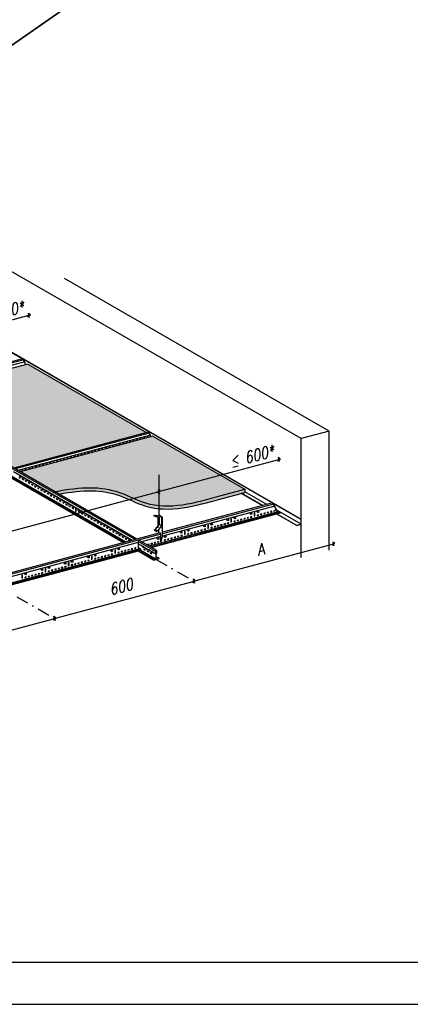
# Model space of a CAD drawing. Header units: millimetres. Extents: x -94648 to 68781, y -29623 to 11990.
# Tile 178 of 181: x 32396 to 32721, y -15628 to -14808. Entities that reach past the tile are written whole.
import ezdxf

# ---------------------------------------------------------------- set-up
doc = ezdxf.new("R2010")
doc.units = ezdxf.units.MM
for name, pattern in [('BUD', [0]), ('DASHDOT', [25.4, 12.7, -6.35, 0, -6.35]), ('DASHED', [19.05, 12.7, -6.35])]:
    doc.linetypes.add(name, pattern=pattern)
for name, color, linetype in [('Axis', 40, 'DASHDOT'), ('Dimensions', 1, 'Continuous'), ('Hangers', 6, 'Continuous'), ('HATCH', 204, 'Continuous'), ('Helpers', 7, 'Continuous'), ('Profiles', 200, 'Continuous'), ('tekst', 1, 'Continuous'), ('Tiles', 7, 'Continuous'), ('Trulok', 151, 'Continuous'), ('Wall', 2, 'Continuous')]:
    doc.layers.add(name, color=color, linetype=linetype)
doc.layers.add('K2', color=35, linetype='Continuous', lineweight=35)
doc.styles.add('wymiarowanie', font='simplex.shx', dxfattribs={"width": 0.8, "oblique": 15})
doc.dimstyles.new('Wymiar-100x4', dxfattribs={"dimscale": 2, "dimtxt": 50, "dimasz": 2, "dimexe": 5, "dimexo": 8, "dimgap": 16, "dimtad": 1, "dimdec": 3, "dimzin": 9, "dimdsep": 46, "dimtxsty": 'wymiarowanie', "dimblk1": 'MAR-STRZ', "dimblk2": 'MAR-STRZ', "dimsah": 1, "dimcen": 160, "dimse1": 1, "dimse2": 1, "dimclrd": 256, "dimclre": 256, "dimclrt": 256, "dimadec": 0, "dimazin": 0, "dimtfac": 0.01, "dimtdec": 3, "dimtix": 1, "dimtmove": 2, "dimatfit": 3, "dimldrblk": 'MAR-STRZ', "dimfxl": 5, "dimtolj": 1, "dimtzin": 0, "dimarcsym": 0})

# ---------------------------------------------------------------- blocks, each defined once
blk = doc.blocks.new('MAR-STRZ')
at = {"color": 10}
blk.add_line((1.5, 1.5), (-1.5, -1.5), dxfattribs=at)
for p, q in [((1.4, 0), (-1.4, 0)), ((0, 2.3), (0, -2.3))]:
    blk.add_line(p, q)
blk = doc.blocks.new('*D90')
at = {"layer": 'Defpoints', "color": 0, "transparency": 16777216}
for p in [(4543.8, 173.3), (4543.8, 173.3), (3964.2, 18)]:
    blk.add_point(p, dxfattribs=at)
at = {"layer": 'Dimensions', "lineweight": -2, "transparency": 16777216}
blk.add_line((3968.1, 19.1), (4539.9, 172.3), dxfattribs=at)
at = {"layer": 'Dimensions', "lineweight": -2, "transparency": 16777216, "xscale": 4, "yscale": 4, "zscale": 4}
for p, rotation in [((4543.8, 173.3), 15.00000000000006), ((3964.2, 18), 195.0000000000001)]:
    blk.add_blockref('MAR-STRZ', p, dxfattribs=dict(at, rotation=rotation))
at = {"layer": 'Dimensions', "transparency": 16777216, "insert": (4239.5, 149.8), "char_height": 48, "attachment_point": 5, "rotation": 15, "style": 'wymiarowanie'}
blk.add_mtext('\\A1;600', dxfattribs=at)
blk = doc.blocks.new('*D91')
at = {"layer": 'Defpoints', "color": 0, "transparency": 16777216}
for p in [(5123.3, 328.6), (5123.3, 328.6), (4543.8, 173.3)]:
    blk.add_point(p, dxfattribs=at)
at = {"layer": 'Dimensions', "lineweight": -2, "transparency": 16777216}
blk.add_line((4547.6, 174.3), (5119.5, 327.6), dxfattribs=at)
at = {"layer": 'Dimensions', "lineweight": -2, "transparency": 16777216, "xscale": 4, "yscale": 4, "zscale": 4}
for p, rotation in [((5123.3, 328.6), 14.99999999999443), ((4543.8, 173.3), 194.9999999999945)]:
    blk.add_blockref('MAR-STRZ', p, dxfattribs=dict(at, rotation=rotation))
at = {"layer": 'Dimensions', "transparency": 16777216, "insert": (4819, 305), "char_height": 48, "attachment_point": 5, "rotation": 15, "style": 'wymiarowanie'}
blk.add_mtext('\\A1;600', dxfattribs=at)
blk = doc.blocks.new('*D86')
at = {"layer": 'Defpoints', "color": 0, "transparency": 16777216}
for p in [(5702.9, 483.9), (5702.9, 483.9), (5123.3, 328.6)]:
    blk.add_point(p, dxfattribs=at)
at = {"layer": 'Dimensions', "lineweight": -2, "transparency": 16777216}
blk.add_line((5127.2, 329.6), (5699, 482.9), dxfattribs=at)
at = {"layer": 'Dimensions', "lineweight": -2, "transparency": 16777216, "xscale": 4, "yscale": 4, "zscale": 4}
for p, rotation in [((5702.9, 483.9), 14.99999999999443), ((5123.3, 328.6), 194.9999999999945)]:
    blk.add_blockref('MAR-STRZ', p, dxfattribs=dict(at, rotation=rotation))
at = {"layer": 'Dimensions', "transparency": 16777216, "insert": (5398.6, 460.3), "char_height": 48, "attachment_point": 5, "rotation": 15, "style": 'wymiarowanie'}
blk.add_mtext('\\A1;A', dxfattribs=at)
blk = doc.blocks.new('*D88')
at = {"layer": 'Defpoints', "color": 0, "transparency": 16777216}
for p in [(4977.3, 701.2), (4977.3, 701.2), (3818.2, 390.6)]:
    blk.add_point(p, dxfattribs=at)
at = {"layer": 'Dimensions', "lineweight": -2, "transparency": 16777216}
blk.add_line((3822, 391.7), (4973.4, 700.2), dxfattribs=at)
at = {"layer": 'Dimensions', "lineweight": -2, "transparency": 16777216, "xscale": 4, "yscale": 4, "zscale": 4}
for p, rotation in [((4977.3, 701.2), 15.00000000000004), ((3818.2, 390.6), 195)]:
    blk.add_blockref('MAR-STRZ', p, dxfattribs=dict(at, rotation=rotation))
at = {"layer": 'Dimensions', "transparency": 16777216, "insert": (4338.1, 591.1), "char_height": 48, "attachment_point": 5, "rotation": 15, "style": 'wymiarowanie'}
blk.add_mtext('\\A1;B', dxfattribs=at)
blk = doc.blocks.new('*D89')
at = {"layer": 'Defpoints', "color": 0, "transparency": 16777216}
for p in [(5476.8, 835.1), (5480.5, 821), (4977.3, 701.2)]:
    blk.add_point(p, dxfattribs=at)
at = {"layer": 'Dimensions', "lineweight": -2, "transparency": 16777216}
for p, q in [((4977.3, 701.2), (5476.8, 835.1)), ((5480.7, 836.1), (5484.5, 837.1)), ((4973.4, 700.2), (4969.5, 699.1))]:
    blk.add_line(p, q, dxfattribs=at)
at = {"layer": 'Dimensions', "lineweight": -2, "transparency": 16777216, "xscale": 4, "yscale": 4, "zscale": 4}
for p, rotation in [((5476.8, 835.1), 194.9999999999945), ((4977.3, 701.2), 14.99999999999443)]:
    blk.add_blockref('MAR-STRZ', p, dxfattribs=dict(at, rotation=rotation))
at = {"layer": 'Dimensions', "transparency": 16777216, "insert": (5363.4, 848.1), "char_height": 48, "attachment_point": 5, "rotation": 15, "style": 'wymiarowanie'}
blk.add_mtext('\\A1;≤ 600*', dxfattribs=at)
blk = doc.blocks.new('*D85')
at = {"layer": 'Defpoints', "color": 0, "transparency": 16777216}
for p in [(4437.6, 1435.1), (4441.3, 1421), (3938, 1301.2)]:
    blk.add_point(p, dxfattribs=at)
at = {"layer": 'Dimensions', "lineweight": -2, "transparency": 16777216}
for p, q in [((3938, 1301.2), (4437.6, 1435.1)), ((4441.4, 1436.1), (4445.3, 1437.1)), ((3934.2, 1300.2), (3930.3, 1299.1))]:
    blk.add_line(p, q, dxfattribs=at)
at = {"layer": 'Dimensions', "lineweight": -2, "transparency": 16777216, "xscale": 4, "yscale": 4, "zscale": 4}
for p, rotation in [((4437.6, 1435.1), 194.9999999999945), ((3938, 1301.2), 14.99999999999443)]:
    blk.add_blockref('MAR-STRZ', p, dxfattribs=dict(at, rotation=rotation))
at = {"layer": 'Dimensions', "transparency": 16777216, "insert": (4324.1, 1448.1), "char_height": 48, "attachment_point": 5, "rotation": 15, "style": 'wymiarowanie'}
blk.add_mtext('\\A1;≤ 600*', dxfattribs=at)
blk = doc.blocks.new('A$C2C6327D5')
at = {"layer": 'HATCH'}
blk.add_hatch(color=256, dxfattribs=at).paths.add_polyline_path([(4926.5409, 946.6077), (4432.5924, 1231.789), (3880.8377, 1083.9467), (4374.7862, 798.7655)])
h = blk.add_hatch(color=256, dxfattribs=at)
edge = h.paths.add_edge_path()
edge.add_line((4952.2077, 931.789), (4400.453, 783.9467))
edge.add_line((4400.453, 783.9467), (4544.337, 700.8753))
edge.add_spline(control_points=[(4544.337, 700.8753), (4656.0333, 722.1956), (4775.6872, 725.7136), (4902.7154, 655.5839), (4958.4365, 644.9692), (4977.2689, 643.1199)], knot_values=[151.454123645, 151.454123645, 151.454123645, 151.454123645, 396.001567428, 512.684214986, 571.081214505, 571.081214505, 571.081214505, 571.081214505], degree=3, periodic=0)
edge.add_spline(control_points=[(4977.2689, 643.1199), (5060.3869, 634.9579), (5148.3134, 659.739), (5236.24, 684.5202)], knot_values=[571.081214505, 571.081214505, 571.081214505, 571.081214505, 828.820524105, 828.820524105, 828.820524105, 828.820524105], degree=3, periodic=0)
edge.add_line((5236.24, 684.5202), (5334.7644, 710.9197))
edge.add_line((5334.7644, 710.9197), (4952.2077, 931.789))
edge = h.paths.add_edge_path()
edge.add_spline(control_points=[(4977.2689, 643.1199), (4958.4365, 644.9692), (4902.7154, 655.5839), (4775.6872, 725.7136), (4656.0333, 722.1956), (4544.337, 700.8753)], knot_values=[151.454123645, 151.454123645, 151.454123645, 151.454123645, 209.851123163, 326.533770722, 571.081214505, 571.081214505, 571.081214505, 571.081214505], degree=3, periodic=0)
edge.add_line((4544.337, 700.8753), (4561.398, 691.0251))
edge.add_spline(control_points=[(4561.398, 691.0251), (4664.3863, 709.3635), (4779.5099, 710.6033), (4902.7154, 642.5839), (4958.4365, 631.9692), (4977.2689, 630.1199)], knot_values=[164.081775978, 164.081775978, 164.081775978, 164.081775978, 396.001567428, 512.684214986, 571.081214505, 571.081214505, 571.081214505, 571.081214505], degree=3, periodic=0)
edge.add_line((4977.2689, 630.1199), (4977.2689, 643.1199))
edge = h.paths.add_edge_path()
edge.add_spline(control_points=[(4977.2689, 630.1199), (5060.3869, 621.9579), (5148.3134, 646.739), (5236.24, 671.5202)], knot_values=[571.081214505, 571.081214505, 571.081214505, 571.081214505, 828.820524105, 828.820524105, 828.820524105, 828.820524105], degree=3, periodic=0)
edge.add_line((5236.24, 671.5202), (5334.7644, 697.9197))
edge.add_line((5334.7644, 697.9197), (5334.7644, 710.9197))
edge.add_line((5334.7644, 710.9197), (5236.24, 684.5202))
edge.add_spline(control_points=[(5236.24, 684.5202), (5148.3134, 659.739), (5060.3869, 634.9579), (4977.2689, 643.1199)], knot_values=[571.081214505, 571.081214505, 571.081214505, 571.081214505, 828.820524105, 828.820524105, 828.820524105, 828.820524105], degree=3, periodic=0)
edge.add_line((4977.2689, 643.1199), (4977.2689, 630.1199))
at = {"layer": 'Axis', "ltscale": 4}
for p, q in [((4966.7749, 418.9806), (5123.3199, 328.5993)), ((4387.2194, 263.6892), (4543.7644, 173.3079)), ((4387.2194, 263.6892), (4543.7644, 173.3079))]:
    blk.add_line(p, q, dxfattribs=at)
at = {"layer": 'Hangers', "ltscale": 100}
for p, q in [((4977.2689, 770.3361), (4977.2689, 599.7047)), ((4966.0385, 595.5554), (4956.8927, 600.8357)), ((4971.5777, 597.7499), (4962.432, 603.0302)), ((4974.4966, 550.1259), (4974.4966, 597.5247)), ((4989.0608, 596.401), (4979.915, 601.6813)), ((4977.1854, 531.8421), (4977.1854, 544.7851)), ((4989.0608, 558.7936), (4979.915, 564.0739)), ((4975.9347, 527.4161), (4975.9347, 532.5642)), ((4975.9347, 532.5642), (4977.1854, 531.8421))]:
    blk.add_line(p, q, dxfattribs=at)
at = {"layer": 'Hangers'}
for p, q in [((4958.2915, 540.7951), (4967.4372, 535.5148)), ((4971.1382, 537.6516), (4961.9924, 542.9319)), ((4985.2374, 523.7126), (4982.6393, 529.2126)), ((4985.2374, 491.5247), (4985.2374, 523.7126))]:
    blk.add_line(p, q, dxfattribs=at)
at = {"layer": 'Hangers', "ltscale": 100, "flags": 128}
for points in [[(4956.8927, 600.8357), (4962.432, 603.0302), (4979.915, 601.6813)], [(4958.2915, 540.7951), (4961.9924, 542.9319), (4979.915, 564.0739), (4979.915, 597.1066)], [(4966.0385, 595.5554), (4971.5777, 597.7499), (4989.0608, 596.401), (4989.0608, 558.7936), (4971.1382, 537.6516), (4967.4372, 535.5148)], [(4985.2374, 491.5247), (4987.5179, 490.4596), (4991.6815, 510.2254), (4993.0885, 509.4131), (4993.0885, 522.6605), (4992.1079, 523.2266), (4992.1079, 593.7634), (4989.0608, 595.5227)]]:
    blk.add_lwpolyline(points, dxfattribs=at)
at = {"layer": 'Helpers', "linetype": 'DASHED', "ltscale": 100}
for p, q in [((5685.3076, 952.5742), (2886.2842, 2568.5911)), ((5685.3076, 952.5742), (5569.3965, 921.516)), ((5685.3076, 458.0283), (5685.3076, 952.5742))]:
    blk.add_line(p, q, dxfattribs=at)
at = {"layer": 'Profiles'}
for p, q in [((5569.3965, 584.9456), (2875.4792, 2140.2794)), ((4409.6213, 1254.1338), (3371.6218, 1853.4231)), ((5448.8518, 654.1338), (4410.8523, 1253.4231)), ((5425.783, 647.9526), (5334.7644, 700.5022)), ((5407.3219, 643.0059), (5319.3584, 693.7917)), ((5407.9134, 643.1644), (5319.9499, 693.9502)), ((5568.9135, 584.8162), (5450.0828, 653.4231)), ((5568.9135, 565.3162), (5467.9412, 623.6125)), ((5551.0439, 560.028), (5468.5837, 607.6364)), ((5551.0439, 560.528), (5469.1752, 607.7949)), ((5568.9135, 565.3162), (5568.9135, 584.8162)), ((5569.3965, 564.9456), (5569.3965, 584.9456)), ((5551.0439, 560.528), (5568.9135, 565.3162)), ((5569.3965, 564.9456), (5551.0439, 560.028)), ((5551.0439, 560.028), (5551.0439, 560.528))]:
    blk.add_line(p, q, dxfattribs=at)
blk.add_lwpolyline([(5568.9135, 565.3162), (5568.9135, 584.8162), (5569.3965, 584.9456)], dxfattribs=at)
at = {"layer": 'Tiles'}
for p, q in [((4432.5924, 1231.789), (3880.8377, 1083.9467)), ((4432.5924, 1231.789), (4926.5409, 946.6077)), ((4952.2077, 931.789), (4400.453, 783.9467)), ((4952.2077, 931.789), (5334.7644, 710.9197)), ((5236.24, 684.5202), (5334.7644, 710.9197)), ((5236.24, 671.5202), (5334.7644, 697.9197)), ((5334.7644, 710.9197), (5334.7644, 697.9197))]:
    blk.add_line(p, q, dxfattribs=at)
for points, knots in [([(4543.7582, 700.7647), (4655.7536, 722.1873), (4775.5594, 725.7842), (4980.7375, 612.5095), (5128.3916, 654.1243), (5236.24, 684.5202)], [151.031947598, 151.031947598, 151.031947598, 151.031947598, 396.001567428, 512.684214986, 828.820524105, 828.820524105, 828.820524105, 828.820524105]), ([(4561.398, 691.0251), (4664.3863, 709.3635), (4779.5099, 710.6033), (4980.7375, 599.5095), (5128.3916, 641.1243), (5236.24, 671.5202)], [164.081775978, 164.081775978, 164.081775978, 164.081775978, 396.001567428, 512.684214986, 828.820524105, 828.820524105, 828.820524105, 828.820524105])]:
    blk.add_open_spline(points, degree=3, knots=knots, dxfattribs=at)
at = {"layer": 'Trulok'}
for p, q in [((4410.0829, 1254.2575), (3952.8775, 1131.7497)), ((4414.6642, 1249.2889), (3952.8775, 1125.5536)), ((4419.9356, 1240.7014), (3953.858, 1115.8163)), ((4414.6642, 1249.2889), (4410.0829, 1254.2575)), ((4419.9356, 1240.7014), (4414.6642, 1249.2889)), ((4424.9489, 1229.7409), (4418.463, 1240.3068)), ((4878.7225, 501.3682), (3852.7372, 1093.7211)), ((4886.3524, 503.4126), (3855.635, 1098.4975)), ((4933.6676, 948.5173), (4374.7862, 798.7655)), ((4936.9151, 944.9952), (4379.9823, 795.7655)), ((4936.9151, 944.9952), (4933.6676, 948.5173)), ((4942.1865, 936.4076), (4936.9151, 944.9952)), ((4942.1865, 936.4076), (4391.8124, 788.9353)), ((4944.5641, 929.7409), (4940.714, 936.0131)), ((4866.8924, 498.1983), (4372.6522, 783.548)), ((4361.0611, 760.3917), (4831.5813, 488.7367)), ((4834.4791, 489.5132), (4361.2334, 762.7417)), ((4841.3979, 491.3671), (4368.1522, 764.5956)), ((4829.8068, 488.2612), (4371.4534, 752.8917)), ((5471.8229, 617.289), (4937.2219, 474.043)), ((5449.3134, 654.2575), (4992.1079, 531.7497)), ((5453.8946, 649.2889), (4992.1079, 525.5536)), ((5459.166, 640.7014), (4993.0885, 515.8163)), ((5453.8946, 649.2889), (5449.3134, 654.2575)), ((5459.166, 640.7014), (5453.8946, 649.2889)), ((5471.8229, 617.289), (5457.6935, 640.3068)), ((5477.8426, 613.8135), (5471.8229, 617.289)), ((5479.6172, 614.289), (4943.2416, 470.5676)), ((5482.2152, 612.789), (4945.8397, 469.0676)), ((5482.2152, 611.289), (4947.6142, 468.043)), ((5280.0867, 587.7698), (5277.1889, 586.9933)), ((5277.1889, 586.9933), (5277.1889, 573.9933)), ((5277.1889, 573.9933), (5280.0867, 574.7698)), ((5280.0867, 574.7698), (5280.0867, 587.7698)), ((5376.6792, 613.6517), (5373.7815, 612.8752)), ((5373.7815, 612.8752), (5373.7815, 599.8752)), ((5373.7815, 599.8752), (5376.6792, 600.6517)), ((5376.6792, 600.6517), (5376.6792, 613.6517)), ((5482.2152, 612.789), (5479.6172, 614.289)), ((5482.2152, 611.289), (5482.2152, 612.789)), ((5086.9015, 536.006), (5084.0037, 535.2295)), ((5084.0037, 535.2295), (5084.0037, 522.2295)), ((5086.9015, 523.006), (5086.9015, 536.006)), ((5183.4941, 561.8879), (5180.5963, 561.1114)), ((5180.5963, 561.1114), (5180.5963, 548.1114)), ((5180.5963, 548.1114), (5183.4941, 548.8879)), ((5183.4941, 548.8879), (5183.4941, 561.8879)), ((4982.6393, 529.2126), (3832.997, 221.1669)), ((4985.2374, 523.7126), (3832.997, 214.9707)), ((4894.8655, 498.4975), (4891.9677, 493.7211)), ((4963.8771, 452.2042), (4891.9677, 493.7211)), ((4891.9677, 493.7211), (4891.9677, 483.7211)), ((4966.7749, 456.9806), (4894.8655, 498.4975)), ((4985.2374, 513.7126), (4905.5126, 492.3504)), ((5084.0037, 522.2295), (5086.9015, 523.006)), ((4891.9677, 488.7211), (4325.9571, 337.059)), ((4897.591, 463.424), (4357.6664, 318.7516)), ((4902.6597, 459.6937), (4363.6861, 315.2761)), ((4902.6597, 457.4975), (4366.2842, 313.7761)), ((4891.0686, 452.8917), (4368.0587, 312.7516)), ((4797.1237, 458.3603), (4794.226, 457.5838)), ((4794.226, 457.5838), (4794.226, 444.5838)), ((4797.1237, 445.3603), (4797.1237, 458.3603)), ((4891.0686, 454.3917), (4893.9664, 455.1682)), ((4891.0686, 452.8917), (4891.0686, 454.3917)), ((4891.0686, 454.3917), (4955.1838, 417.3748)), ((4955.1838, 415.8748), (4891.0686, 452.8917)), ((4963.8771, 442.2042), (4891.9677, 483.7211)), ((4892.2674, 466.4975), (4892.2674, 483.548)), ((4902.6597, 460.4975), (4892.2674, 466.4975)), ((4958.0815, 418.1513), (4893.9664, 455.1682)), ((4902.6597, 455.9975), (4895.7409, 454.1436)), ((4902.6597, 455.9975), (4902.6597, 460.4975)), ((4902.6597, 455.9975), (4902.6597, 460.4975)), ((4902.6597, 455.9975), (4902.6597, 460.4975)), ((4902.6597, 455.9975), (4902.6597, 460.4975)), ((4966.7749, 418.9806), (4902.6597, 455.9975)), ((4966.7749, 456.9806), (4963.8771, 452.2042)), ((4963.8771, 452.2042), (4963.8771, 442.2042)), ((4969.6727, 453.7571), (4966.7749, 456.9806)), ((4969.6727, 443.7571), (4969.6727, 453.7571)), ((4700.5312, 432.4784), (4697.6334, 431.7019)), ((4697.6334, 431.7019), (4697.6334, 418.7019)), ((4697.6334, 418.7019), (4700.5312, 419.4784)), ((4700.5312, 419.4784), (4700.5312, 432.4784)), ((4794.226, 444.5838), (4797.1237, 445.3603)), ((4955.1838, 415.8748), (4978.366, 422.0865)), ((4955.1838, 417.3748), (4958.0815, 418.1513)), ((4955.1838, 415.8748), (4955.1838, 417.3748)), ((4963.8771, 442.2042), (4969.6727, 443.7571)), ((4966.7749, 418.9806), (4966.7749, 442.9806)), ((4978.366, 423.5865), (4966.7749, 430.2786)), ((4975.4682, 422.81), (4966.7749, 427.8291)), ((4978.366, 423.5865), (4975.4682, 422.81)), ((4978.366, 422.0865), (4976.5915, 423.111)), ((4978.366, 422.0865), (4978.366, 423.5865)), ((4507.346, 380.7146), (4504.4482, 379.9381)), ((4504.4482, 379.9381), (4504.4482, 366.9381)), ((4507.346, 367.7146), (4507.346, 380.7146)), ((4603.9386, 406.5965), (4601.0408, 405.82)), ((4601.0408, 405.82), (4601.0408, 392.82)), ((4601.0408, 392.82), (4603.9386, 393.5965)), ((4603.9386, 393.5965), (4603.9386, 406.5965)), ((4410.7534, 354.8327), (4407.8556, 354.0562)), ((4407.8556, 354.0562), (4407.8556, 341.0562)), ((4407.8556, 341.0562), (4410.7534, 341.8327)), ((4410.7534, 341.8327), (4410.7534, 354.8327)), ((4504.4482, 366.9381), (4507.346, 367.7146))]:
    blk.add_line(p, q, dxfattribs=at)
for points in [[(4817.461, 902.6837), (4811.6655, 901.1308), (4811.6655, 899.1308), (4817.461, 900.6837), (4817.461, 902.6837)], [(4831.9499, 906.566), (4826.1544, 905.0131), (4826.1544, 903.0131), (4831.9499, 904.566), (4831.9499, 906.566)], [(4846.4388, 910.4483), (4840.6433, 908.8954), (4840.6433, 906.8954), (4846.4388, 908.4483), (4846.4388, 910.4483)], [(4860.9277, 914.3306), (4855.1321, 912.7776), (4855.1321, 910.7776), (4860.9277, 912.3306), (4860.9277, 914.3306)], [(4875.4166, 918.2128), (4869.621, 916.6599), (4869.621, 914.6599), (4875.4166, 916.2128), (4875.4166, 918.2128)], [(4889.9055, 922.0951), (4884.1099, 920.5422), (4884.1099, 918.5422), (4889.9055, 920.0951), (4889.9055, 922.0951)], [(4904.3944, 925.9774), (4898.5988, 924.4245), (4898.5988, 922.4245), (4904.3944, 923.9774), (4904.3944, 925.9774)], [(4918.8832, 929.8597), (4913.0877, 928.3068), (4913.0877, 926.3068), (4918.8832, 927.8597), (4918.8832, 929.8597)], [(4933.3721, 933.742), (4927.5766, 932.1891), (4927.5766, 930.1891), (4933.3721, 931.742), (4933.3721, 933.742)], [(4672.5722, 863.8608), (4666.7766, 862.3079), (4666.7766, 860.3079), (4672.5722, 861.8608), (4672.5722, 863.8608)], [(4687.061, 867.7431), (4681.2655, 866.1902), (4681.2655, 864.1902), (4687.061, 865.7431), (4687.061, 867.7431)], [(4701.5499, 871.6254), (4695.7544, 870.0725), (4695.7544, 868.0725), (4701.5499, 869.6254), (4701.5499, 871.6254)], [(4716.0388, 875.5077), (4710.2433, 873.9548), (4710.2433, 871.9548), (4716.0388, 873.5077), (4716.0388, 875.5077)], [(4730.5277, 879.39), (4724.7322, 877.8371), (4724.7322, 875.8371), (4730.5277, 877.39), (4730.5277, 879.39)], [(4745.0166, 883.2723), (4739.221, 881.7194), (4739.221, 879.7194), (4745.0166, 881.2723), (4745.0166, 883.2723)], [(4759.5055, 887.1546), (4753.7099, 885.6016), (4753.7099, 883.6016), (4759.5055, 885.1546), (4759.5055, 887.1546)], [(4773.9944, 891.0368), (4768.1988, 889.4839), (4768.1988, 887.4839), (4773.9944, 889.0368), (4773.9944, 891.0368)], [(4788.4833, 894.9191), (4782.6877, 893.3662), (4782.6877, 891.3662), (4788.4833, 892.9191), (4788.4833, 894.9191)], [(4802.9721, 898.8014), (4797.1766, 897.2485), (4797.1766, 895.2485), (4802.9721, 896.8014), (4802.9721, 898.8014)], [(4513.1944, 821.1557), (4507.3988, 819.6028), (4507.3988, 817.6028), (4513.1944, 819.1557), (4513.1944, 821.1557)], [(4527.6833, 825.038), (4521.8877, 823.4851), (4521.8877, 821.4851), (4527.6833, 823.038), (4527.6833, 825.038)], [(4542.1722, 828.9203), (4536.3766, 827.3674), (4536.3766, 825.3674), (4542.1722, 826.9203), (4542.1722, 828.9203)], [(4556.6611, 832.8026), (4550.8655, 831.2496), (4550.8655, 829.2496), (4556.6611, 830.8026), (4556.6611, 832.8026)], [(4571.1499, 836.6848), (4565.3544, 835.1319), (4565.3544, 833.1319), (4571.1499, 834.6848), (4571.1499, 836.6848)], [(4585.6388, 840.5671), (4579.8433, 839.0142), (4579.8433, 837.0142), (4585.6388, 838.5671), (4585.6388, 840.5671)], [(4600.1277, 844.4494), (4594.3322, 842.8965), (4594.3322, 840.8965), (4600.1277, 842.4494), (4600.1277, 844.4494)], [(4614.6166, 848.3317), (4608.8211, 846.7788), (4608.8211, 844.7788), (4614.6166, 846.3317), (4614.6166, 848.3317)], [(4629.1055, 852.214), (4623.3099, 850.6611), (4623.3099, 848.6611), (4629.1055, 850.214), (4629.1055, 852.214)], [(4643.5944, 856.0963), (4637.7988, 854.5434), (4637.7988, 852.5434), (4643.5944, 854.0963), (4643.5944, 856.0963)], [(4658.0833, 859.9786), (4652.2877, 858.4256), (4652.2877, 856.4256), (4658.0833, 857.9786), (4658.0833, 859.9786)], [(4411.7722, 793.9797), (4405.9766, 792.4268), (4405.9766, 790.4268), (4411.7722, 791.9797), (4411.7722, 793.9797)], [(4426.2611, 797.862), (4420.4655, 796.3091), (4420.4655, 794.3091), (4426.2611, 795.862), (4426.2611, 797.862)], [(4440.75, 801.7443), (4434.9544, 800.1914), (4434.9544, 798.1914), (4440.75, 799.7443), (4440.75, 801.7443)], [(4455.2388, 805.6266), (4449.4433, 804.0736), (4449.4433, 802.0736), (4455.2388, 803.6266), (4455.2388, 805.6266)], [(4469.7277, 809.5088), (4463.9322, 807.9559), (4463.9322, 805.9559), (4469.7277, 807.5088), (4469.7277, 809.5088)], [(4484.2166, 813.3911), (4478.4211, 811.8382), (4478.4211, 809.8382), (4484.2166, 811.3911), (4484.2166, 813.3911)], [(4498.7055, 817.2734), (4492.91, 815.7205), (4492.91, 813.7205), (4498.7055, 815.2734), (4498.7055, 817.2734)], [(4401.231, 757.4975), (4401.231, 759.4975), (4396.0349, 762.4975), (4396.0349, 760.4975), (4401.231, 757.4975)], [(4407.7262, 761.2475), (4407.7262, 763.2475), (4402.5301, 766.2475), (4402.5301, 764.2475), (4407.7262, 761.2475)], [(4414.2214, 749.9975), (4414.2214, 751.9975), (4409.0253, 754.9975), (4409.0253, 752.9975), (4414.2214, 749.9975)], [(4420.7166, 753.7475), (4420.7166, 755.7475), (4415.5204, 758.7475), (4415.5204, 756.7475), (4420.7166, 753.7475)], [(4427.2118, 742.4975), (4427.2118, 744.4975), (4422.0156, 747.4975), (4422.0156, 745.4975), (4427.2118, 742.4975)], [(4433.707, 746.2475), (4433.707, 748.2475), (4428.5108, 751.2475), (4428.5108, 749.2475), (4433.707, 746.2475)], [(4440.2022, 734.9975), (4440.2022, 736.9975), (4435.006, 739.9975), (4435.006, 737.9975), (4440.2022, 734.9975)], [(4446.6974, 738.7475), (4446.6974, 740.7475), (4441.5012, 743.7475), (4441.5012, 741.7475), (4446.6974, 738.7475)], [(4453.1926, 727.4975), (4453.1926, 729.4975), (4447.9964, 732.4975), (4447.9964, 730.4975), (4453.1926, 727.4975)], [(4459.6877, 731.2475), (4459.6877, 733.2475), (4454.4916, 736.2475), (4454.4916, 734.2475), (4459.6877, 731.2475)], [(4466.1829, 719.9975), (4466.1829, 721.9975), (4460.9868, 724.9975), (4460.9868, 722.9975), (4466.1829, 719.9975)], [(4472.6781, 723.7475), (4472.6781, 725.7475), (4467.482, 728.7475), (4467.482, 726.7475), (4472.6781, 723.7475)], [(4479.1733, 712.4975), (4479.1733, 714.4975), (4473.9772, 717.4975), (4473.9772, 715.4975), (4479.1733, 712.4975)], [(4485.6685, 716.2475), (4485.6685, 718.2475), (4480.4724, 721.2475), (4480.4724, 719.2475), (4485.6685, 716.2475)], [(4492.1637, 704.9975), (4492.1637, 706.9975), (4486.9675, 709.9975), (4486.9675, 707.9975), (4492.1637, 704.9975)], [(4498.6589, 708.7475), (4498.6589, 710.7475), (4493.4627, 713.7475), (4493.4627, 711.7475), (4498.6589, 708.7475)], [(4505.1541, 697.4975), (4505.1541, 699.4975), (4499.9579, 702.4975), (4499.9579, 700.4975), (4505.1541, 697.4975)], [(4511.6493, 701.2475), (4511.6493, 703.2475), (4506.4531, 706.2475), (4506.4531, 704.2475), (4511.6493, 701.2475)], [(4524.6396, 693.7475), (4524.6396, 695.7475), (4519.4435, 698.7475), (4519.4435, 696.7475), (4524.6396, 693.7475)], [(4518.1445, 689.9975), (4518.1445, 691.9975), (4512.9483, 694.9975), (4512.9483, 692.9975), (4518.1445, 689.9975)], [(4531.1348, 682.4975), (4531.1348, 684.4975), (4525.9387, 687.4975), (4525.9387, 685.4975), (4531.1348, 682.4975)], [(4537.63, 686.2475), (4537.63, 688.2475), (4532.4339, 691.2475), (4532.4339, 689.2475), (4537.63, 686.2475)], [(4544.1252, 674.9975), (4544.1252, 676.9975), (4538.9291, 679.9975), (4538.9291, 677.9975), (4544.1252, 674.9975)], [(4550.6204, 678.7475), (4550.6204, 680.7475), (4545.4243, 683.7475), (4545.4243, 681.7475), (4550.6204, 678.7475)], [(4557.1156, 667.4975), (4557.1156, 669.4975), (4551.9194, 672.4975), (4551.9194, 670.4975), (4557.1156, 667.4975)], [(4563.6108, 671.2475), (4563.6108, 673.2475), (4558.4146, 676.2475), (4558.4146, 674.2475), (4563.6108, 671.2475)], [(4570.106, 659.9975), (4570.106, 661.9975), (4564.9098, 664.9975), (4564.9098, 662.9975), (4570.106, 659.9975)], [(4576.6012, 663.7475), (4576.6012, 665.7475), (4571.405, 668.7475), (4571.405, 666.7475), (4576.6012, 663.7475)], [(4583.0964, 652.4975), (4583.0964, 654.4975), (4577.9002, 657.4975), (4577.9002, 655.4975), (4583.0964, 652.4975)], [(4589.5916, 656.2475), (4589.5916, 658.2475), (4584.3954, 661.2475), (4584.3954, 659.2475), (4589.5916, 656.2475)], [(4596.0867, 644.9975), (4596.0867, 646.9975), (4590.8906, 649.9975), (4590.8906, 647.9975), (4596.0867, 644.9975)], [(4602.5819, 648.7475), (4602.5819, 650.7475), (4597.3858, 653.7475), (4597.3858, 651.7475), (4602.5819, 648.7475)], [(4609.0771, 637.4975), (4609.0771, 639.4975), (4603.881, 642.4975), (4603.881, 640.4975), (4609.0771, 637.4975)], [(4615.5723, 641.2475), (4615.5723, 643.2475), (4610.3762, 646.2475), (4610.3762, 644.2475), (4615.5723, 641.2475)], [(4622.0675, 629.9975), (4622.0675, 631.9975), (4616.8714, 634.9975), (4616.8714, 632.9975), (4622.0675, 629.9975)], [(4633.3258, 617.9975), (4633.3258, 630.9975), (4631.5938, 631.9975), (4631.5938, 618.9975), (4633.3258, 617.9975)], [(4648.0483, 614.9975), (4648.0483, 616.9975), (4642.8521, 619.9975), (4642.8521, 617.9975), (4648.0483, 614.9975)], [(4654.5435, 618.7475), (4654.5435, 620.7475), (4649.3473, 623.7475), (4649.3473, 621.7475), (4654.5435, 618.7475)], [(4667.5338, 611.2475), (4667.5338, 613.2475), (4662.3377, 616.2475), (4662.3377, 614.2475), (4667.5338, 611.2475)], [(5433.3239, 615.8296), (5427.5283, 614.2767), (5427.5283, 612.2767), (5433.3239, 613.8296), (5433.3239, 615.8296)], [(5447.1228, 619.527), (5441.3273, 617.9741), (5441.3273, 615.9741), (5447.1228, 617.527), (5447.1228, 619.527)], [(5460.9218, 623.2244), (5455.1262, 621.6715), (5455.1262, 619.6715), (5460.9218, 621.2244), (5460.9218, 623.2244)], [(4661.0386, 607.4975), (4661.0386, 609.4975), (4655.8425, 612.4975), (4655.8425, 610.4975), (4661.0386, 607.4975)], [(4674.029, 599.9975), (4674.029, 601.9975), (4668.8329, 604.9975), (4668.8329, 602.9975), (4674.029, 599.9975)], [(4680.5242, 603.7475), (4680.5242, 605.7475), (4675.3281, 608.7475), (4675.3281, 606.7475), (4680.5242, 603.7475)], [(4687.0194, 592.4975), (4687.0194, 594.4975), (4681.8233, 597.4975), (4681.8233, 595.4975), (4687.0194, 592.4975)], [(4693.5146, 596.2475), (4693.5146, 598.2475), (4688.3184, 601.2475), (4688.3184, 599.2475), (4693.5146, 596.2475)], [(4700.0098, 584.9975), (4700.0098, 586.9975), (4694.8136, 589.9975), (4694.8136, 587.9975), (4700.0098, 584.9975)], [(4706.505, 588.7475), (4706.505, 590.7475), (4701.3088, 593.7475), (4701.3088, 591.7475), (4706.505, 588.7475)], [(4713.0002, 577.4975), (4713.0002, 579.4975), (4707.804, 582.4975), (4707.804, 580.4975), (4713.0002, 577.4975)], [(4719.4954, 581.2475), (4719.4954, 583.2475), (4714.2992, 586.2475), (4714.2992, 584.2475), (4719.4954, 581.2475)], [(4725.9906, 569.9975), (4725.9906, 571.9975), (4720.7944, 574.9975), (4720.7944, 572.9975), (4725.9906, 569.9975)], [(4732.4857, 573.7475), (4732.4857, 575.7475), (4727.2896, 578.7475), (4727.2896, 576.7475), (4732.4857, 573.7475)], [(5295.3345, 578.8554), (5289.5389, 577.3025), (5289.5389, 575.3025), (5295.3345, 576.8554), (5295.3345, 578.8554)], [(5309.1334, 582.5529), (5303.3379, 580.9999), (5303.3379, 578.9999), (5309.1334, 580.5529), (5309.1334, 582.5529)], [(5322.9324, 586.2503), (5317.1368, 584.6974), (5317.1368, 582.6974), (5322.9324, 584.2503), (5322.9324, 586.2503)], [(5336.7313, 589.9477), (5330.9357, 588.3948), (5330.9357, 586.3948), (5336.7313, 587.9477), (5336.7313, 589.9477)], [(5350.5302, 593.6451), (5344.7347, 592.0922), (5344.7347, 590.0922), (5350.5302, 591.6451), (5350.5302, 593.6451)], [(5364.3292, 597.3425), (5358.5336, 595.7896), (5358.5336, 593.7896), (5364.3292, 595.3425), (5364.3292, 597.3425)], [(5391.9271, 604.7373), (5386.1315, 603.1844), (5386.1315, 601.1844), (5391.9271, 602.7373), (5391.9271, 604.7373)], [(5405.726, 608.4348), (5399.9304, 606.8818), (5399.9304, 604.8818), (5405.726, 606.4348), (5405.726, 608.4348)], [(5419.5249, 612.1322), (5413.7294, 610.5793), (5413.7294, 608.5793), (5419.5249, 610.1322), (5419.5249, 612.1322)], [(4738.9809, 562.4975), (4738.9809, 564.4975), (4733.7848, 567.4975), (4733.7848, 565.4975), (4738.9809, 562.4975)], [(4745.4761, 566.2475), (4745.4761, 568.2475), (4740.28, 571.2475), (4740.28, 569.2475), (4745.4761, 566.2475)], [(4751.9713, 554.9975), (4751.9713, 556.9975), (4746.7752, 559.9975), (4746.7752, 557.9975), (4751.9713, 554.9975)], [(4758.4665, 558.7475), (4758.4665, 560.7475), (4753.2704, 563.7475), (4753.2704, 561.7475), (4758.4665, 558.7475)], [(4764.9617, 547.4975), (4764.9617, 549.4975), (4759.7655, 552.4975), (4759.7655, 550.4975), (4764.9617, 547.4975)], [(4771.4569, 551.2475), (4771.4569, 553.2475), (4766.2607, 556.2475), (4766.2607, 554.2475), (4771.4569, 551.2475)], [(4777.9521, 539.9975), (4777.9521, 541.9975), (4772.7559, 544.9975), (4772.7559, 542.9975), (4777.9521, 539.9975)], [(4784.4473, 543.7475), (4784.4473, 545.7475), (4779.2511, 548.7475), (4779.2511, 546.7475), (4784.4473, 543.7475)], [(4790.9425, 532.4975), (4790.9425, 534.4975), (4785.7463, 537.4975), (4785.7463, 535.4975), (4790.9425, 532.4975)], [(4797.4377, 536.2475), (4797.4377, 538.2475), (4792.2415, 541.2475), (4792.2415, 539.2475), (4797.4377, 536.2475)], [(4810.428, 528.7475), (4810.428, 530.7475), (4805.2319, 533.7475), (4805.2319, 531.7475), (4810.428, 528.7475)], [(5129.7472, 534.4865), (5123.9516, 532.9335), (5123.9516, 530.9335), (5129.7472, 532.4865), (5129.7472, 534.4865)], [(5143.5461, 538.1839), (5137.7506, 536.631), (5137.7506, 534.631), (5143.5461, 536.1839), (5143.5461, 538.1839)], [(5157.3451, 541.8813), (5151.5495, 540.3284), (5151.5495, 538.3284), (5157.3451, 539.8813), (5157.3451, 541.8813)], [(5171.144, 545.5787), (5165.3485, 544.0258), (5165.3485, 542.0258), (5171.144, 543.5787), (5171.144, 545.5787)], [(5198.7419, 552.9735), (5192.9463, 551.4206), (5192.9463, 549.4206), (5198.7419, 550.9735), (5198.7419, 552.9735)], [(5212.5408, 556.6709), (5206.7453, 555.118), (5206.7453, 553.118), (5212.5408, 554.6709), (5212.5408, 556.6709)], [(5226.3398, 560.3684), (5220.5442, 558.8154), (5220.5442, 556.8154), (5226.3398, 558.3684), (5226.3398, 560.3684)], [(5240.1387, 564.0658), (5234.3432, 562.5129), (5234.3432, 560.5129), (5240.1387, 562.0658), (5240.1387, 564.0658)], [(5253.9377, 567.7632), (5248.1421, 566.2103), (5248.1421, 564.2103), (5253.9377, 565.7632), (5253.9377, 567.7632)], [(5267.7366, 571.4606), (5261.941, 569.9077), (5261.941, 567.9077), (5267.7366, 569.4606), (5267.7366, 571.4606)], [(4803.9328, 524.9975), (4803.9328, 526.9975), (4798.7367, 529.9975), (4798.7367, 527.9975), (4803.9328, 524.9975)], [(4816.9232, 517.4975), (4816.9232, 519.4975), (4811.7271, 522.4975), (4811.7271, 520.4975), (4816.9232, 517.4975)], [(4823.4184, 521.2475), (4823.4184, 523.2475), (4818.2223, 526.2475), (4818.2223, 524.2475), (4823.4184, 521.2475)], [(4829.9136, 509.9975), (4829.9136, 511.9975), (4824.7175, 514.9975), (4824.7175, 512.9975), (4829.9136, 509.9975)], [(4836.4088, 513.7475), (4836.4088, 515.7475), (4831.2126, 518.7475), (4831.2126, 516.7475), (4836.4088, 513.7475)], [(4842.904, 502.4975), (4842.904, 504.4975), (4837.7078, 507.4975), (4837.7078, 505.4975), (4842.904, 502.4975)], [(4849.3992, 506.2475), (4849.3992, 508.2475), (4844.203, 511.2475), (4844.203, 509.2475), (4849.3992, 506.2475)], [(4855.8944, 495.2514), (4855.8944, 496.9975), (4850.6982, 499.9975), (4850.6982, 497.9975), (4855.594, 495.1709)], [(4862.3896, 498.7475), (4862.3896, 500.7475), (4857.1934, 503.7475), (4857.1934, 501.7475), (4862.3896, 498.7475)], [(4977.9589, 493.8149), (4972.1633, 492.262), (4972.1633, 490.262), (4977.9589, 491.8149), (4977.9589, 493.8149)], [(5005.5567, 501.2097), (4999.7612, 499.6568), (4999.7612, 497.6568), (5005.5567, 499.2097), (5005.5567, 501.2097)], [(5019.3557, 504.9071), (5013.5601, 503.3542), (5013.5601, 501.3542), (5019.3557, 502.9071), (5019.3557, 504.9071)], [(5033.1546, 508.6046), (5027.3591, 507.0516), (5027.3591, 505.0516), (5033.1546, 506.6046), (5033.1546, 508.6046)], [(5046.9536, 512.302), (5041.158, 510.7491), (5041.158, 508.7491), (5046.9536, 510.302), (5046.9536, 512.302)], [(5060.7525, 515.9994), (5054.9569, 514.4465), (5054.9569, 512.4465), (5060.7525, 513.9994), (5060.7525, 515.9994)], [(5074.5514, 519.6968), (5068.7559, 518.1439), (5068.7559, 516.1439), (5074.5514, 517.6968), (5074.5514, 519.6968)], [(5102.1493, 527.0916), (5096.3538, 525.5387), (5096.3538, 523.5387), (5102.1493, 525.0916), (5102.1493, 527.0916)], [(5115.9483, 530.789), (5110.1527, 529.2361), (5110.1527, 527.2361), (5115.9483, 528.789), (5115.9483, 530.789)], [(4826.1705, 453.1433), (4820.375, 451.5904), (4820.375, 449.5904), (4826.1705, 451.1433), (4826.1705, 453.1433)], [(4839.9694, 456.8407), (4834.1739, 455.2878), (4834.1739, 453.2878), (4839.9694, 454.8407), (4839.9694, 456.8407)], [(4853.7684, 460.5382), (4847.9728, 458.9852), (4847.9728, 456.9852), (4853.7684, 458.5382), (4853.7684, 460.5382)], [(4867.5673, 464.2356), (4861.7718, 462.6827), (4861.7718, 460.6827), (4867.5673, 462.2356), (4867.5673, 464.2356)], [(4881.3663, 467.933), (4875.5707, 466.3801), (4875.5707, 464.3801), (4881.3663, 465.933), (4881.3663, 467.933)], [(4914.3511, 468.7475), (4914.3511, 470.7475), (4909.1549, 473.7475), (4909.1549, 471.7475), (4914.3511, 468.7475)], [(4920.8463, 457.4975), (4920.8463, 459.4975), (4915.6501, 462.4975), (4915.6501, 460.4975), (4920.8463, 457.4975)], [(4927.3415, 461.2475), (4927.3415, 463.2475), (4922.1453, 466.2475), (4922.1453, 464.2475), (4927.3415, 461.2475)], [(4933.8367, 449.9975), (4933.8367, 451.9975), (4928.6405, 454.9975), (4928.6405, 452.9975), (4933.8367, 449.9975)], [(4936.562, 482.7226), (4930.7665, 481.1697), (4930.7665, 479.1697), (4936.562, 480.7226), (4936.562, 482.7226)], [(4940.3318, 453.7475), (4940.3318, 455.7475), (4935.1357, 458.7475), (4935.1357, 456.7475), (4940.3318, 453.7475)], [(4950.361, 486.4201), (4944.5654, 484.8671), (4944.5654, 482.8671), (4950.361, 484.4201), (4950.361, 486.4201)], [(4953.3222, 446.2475), (4953.3222, 448.2475), (4948.1261, 451.2475), (4948.1261, 449.2475), (4953.3222, 446.2475)], [(4964.1599, 490.1175), (4958.3644, 488.5646), (4958.3644, 486.5646), (4964.1599, 488.1175), (4964.1599, 490.1175)], [(4674.3822, 412.4718), (4668.5866, 410.9189), (4668.5866, 408.9189), (4674.3822, 410.4718), (4674.3822, 412.4718)], [(4688.1811, 416.1692), (4682.3855, 414.6163), (4682.3855, 412.6163), (4688.1811, 414.1692), (4688.1811, 416.1692)], [(4715.779, 423.564), (4709.9834, 422.0111), (4709.9834, 420.0111), (4715.779, 421.564), (4715.779, 423.564)], [(4729.5779, 427.2614), (4723.7824, 425.7085), (4723.7824, 423.7085), (4729.5779, 425.2614), (4729.5779, 427.2614)], [(4743.3769, 430.9588), (4737.5813, 429.4059), (4737.5813, 427.4059), (4743.3769, 428.9588), (4743.3769, 430.9588)], [(4757.1758, 434.6563), (4751.3803, 433.1033), (4751.3803, 431.1033), (4757.1758, 432.6563), (4757.1758, 434.6563)], [(4770.9747, 438.3537), (4765.1792, 436.8008), (4765.1792, 434.8008), (4770.9747, 436.3537), (4770.9747, 438.3537)], [(4784.7737, 442.0511), (4778.9781, 440.4982), (4778.9781, 438.4982), (4784.7737, 440.0511), (4784.7737, 442.0511)], [(4812.3716, 449.4459), (4806.576, 447.893), (4806.576, 445.893), (4812.3716, 447.4459), (4812.3716, 449.4459)], [(4946.827, 442.4975), (4946.827, 444.4975), (4941.6309, 447.4975), (4941.6309, 445.4975), (4946.827, 442.4975)], [(4522.5938, 371.8002), (4516.7983, 370.2473), (4516.7983, 368.2473), (4522.5938, 369.8002), (4522.5938, 371.8002)], [(4536.3928, 375.4976), (4530.5972, 373.9447), (4530.5972, 371.9447), (4536.3928, 373.4976), (4536.3928, 375.4976)], [(4550.1917, 379.195), (4544.3961, 377.6421), (4544.3961, 375.6421), (4550.1917, 377.195), (4550.1917, 379.195)], [(4563.9906, 382.8924), (4558.1951, 381.3395), (4558.1951, 379.3395), (4563.9906, 380.8924), (4563.9906, 382.8924)], [(4577.7896, 386.5899), (4571.994, 385.0369), (4571.994, 383.0369), (4577.7896, 384.5899), (4577.7896, 386.5899)], [(4591.5885, 390.2873), (4585.793, 388.7344), (4585.793, 386.7344), (4591.5885, 388.2873), (4591.5885, 390.2873)], [(4619.1864, 397.6821), (4613.3908, 396.1292), (4613.3908, 394.1292), (4619.1864, 395.6821), (4619.1864, 397.6821)], [(4632.9853, 401.3795), (4627.1898, 399.8266), (4627.1898, 397.8266), (4632.9853, 399.3795), (4632.9853, 401.3795)], [(4646.7843, 405.0769), (4640.9887, 403.524), (4640.9887, 401.524), (4646.7843, 403.0769), (4646.7843, 405.0769)], [(4660.5832, 408.7743), (4654.7877, 407.2214), (4654.7877, 405.2214), (4660.5832, 406.7743), (4660.5832, 408.7743)], [(4426.0012, 345.9183), (4420.2057, 344.3654), (4420.2057, 342.3654), (4426.0012, 343.9183), (4426.0012, 345.9183)], [(4439.8002, 349.6157), (4434.0046, 348.0628), (4434.0046, 346.0628), (4439.8002, 347.6157), (4439.8002, 349.6157)], [(4453.5991, 353.3131), (4447.8036, 351.7602), (4447.8036, 349.7602), (4453.5991, 351.3131), (4453.5991, 353.3131)], [(4467.3981, 357.0105), (4461.6025, 355.4576), (4461.6025, 353.4576), (4467.3981, 355.0105), (4467.3981, 357.0105)], [(4481.197, 360.708), (4475.4014, 359.155), (4475.4014, 357.155), (4481.197, 358.708), (4481.197, 360.708)], [(4494.9959, 364.4054), (4489.2004, 362.8525), (4489.2004, 360.8525), (4494.9959, 362.4054), (4494.9959, 364.4054)]]:
    blk.add_lwpolyline(points, dxfattribs=at)
for centre in [(5389.7192, 617.2893), (5264.1489, 583.6429), (5293.1267, 591.4074), (5360.7415, 609.5248), (5070.9637, 531.879), (5099.9415, 539.6436), (5167.5563, 557.761), (5196.5341, 565.5255), (4974.3711, 505.9971), (5003.3489, 513.7617), (4781.186, 454.2333), (4810.1637, 461.9979), (4616.9786, 410.2341), (4684.5934, 428.3514), (4713.5712, 436.116), (4491.4082, 376.5876), (4520.386, 384.3522), (4588.0008, 402.4695), (4423.7934, 358.4703)]:
    blk.add_circle(centre, 3.5, dxfattribs=at)
for centre in [(4622.0675, 637.4975), (4642.8521, 625.4975)]:
    blk.add_ellipse(centre, major_axis=(0, -3.5), ratio=0.619210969, start_param=3.784686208, end_param=8.095000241, dxfattribs=at)
at = {"layer": 'Wall'}
for p, q in [((5569.3965, 921.516), (2874.2962, 2477.5328)), ((5569.3965, 426.97), (5569.3965, 921.516))]:
    blk.add_line(p, q, dxfattribs=at)
at = {"layer": 'Dimensions'}
for base, p1, p2, angle, text, picture, middle, dimtype in [((4437.5643, 1435.051), (3938.0384, 1301.2035), (4441.316, 1421.0493), 195, '≤ 600*', '*D85', (4324.1315, 1448.1034), 128), ((5476.7948, 835.051), (4977.2689, 701.2035), (5480.5465, 821.0493), 195, '≤ 600*', '*D89', (5363.362, 848.1034), 128), ((4977.2689, 701.2035), (3818.1579, 390.6206), (4977.2689, 701.2035), 15, 'B', '*D88', (4338.1464, 591.09), 129)]:
    dim = blk.add_linear_dim(base=base, p1=p1, p2=p2, angle=angle, text=text, dimstyle='Wymiar-100x4', dxfattribs=at)
    dim.commit()
    dim.dimension.update_dxf_attribs({"geometry": picture, "text_midpoint": middle, "dimtype": dimtype})
dim = blk.add_linear_dim(base=(5702.8754, 483.8907), p1=(5123.3199, 328.5993), p2=(5702.8754, 483.8907), angle=195, text='A', dimstyle='Wymiar-100x4', dxfattribs=at)
dim.commit()
dim.dimension.update_dxf_attribs({"geometry": '*D86', "text_midpoint": (5398.6038, 460.3369)})
dim = blk.add_linear_dim(base=(5123.3199, 328.5993), p1=(4543.7644, 173.3079), p2=(5123.3199, 328.5993), angle=195, dimstyle='Wymiar-100x4', dxfattribs=at)
dim.commit()
dim.dimension.update_dxf_attribs({"geometry": '*D91', "text_midpoint": (4819.0483, 305.0454)})
dim = blk.add_aligned_dim(p1=(3964.2089, 18.0165), p2=(4543.7644, 173.3079), distance=0, dimstyle='Wymiar-100x4', dxfattribs=at)
dim.commit()
dim.dimension.update_dxf_attribs({"geometry": '*D90', "text_midpoint": (4239.4928, 149.754)})

msp = doc.modelspace()

# ---------------------------------------------------------------- linework, layer by layer
at = {"layer": 'K2', "linetype": 'BUD'}
msp.add_lwpolyline([(31294.02561, -15592.9665), (33324.02561, -14177.9665)], dxfattribs=at)
at = {"layer": 'tekst'}
msp.add_lwpolyline([(33359.02561, -15627.9665), (33359.02561, -14142.9665), (31259.02561, -14142.9665), (31259.02561, -15627.9665), (33359.02561, -15627.9665)], dxfattribs=at)
msp.add_lwpolyline([(33324.02561, -15592.9665), (33324.02561, -14177.9665), (31294.02561, -14177.9665), (31294.02561, -15592.9665)], close=True, dxfattribs=at)

# ---------------------------------------------------------------- block references
at = {"xscale": 0.2, "yscale": 0.2, "zscale": 0.2}
msp.add_blockref('A$C2C6327D5', (31515.98863, -15341.46146), dxfattribs=at)

doc.saveas('drawing.dxf')
